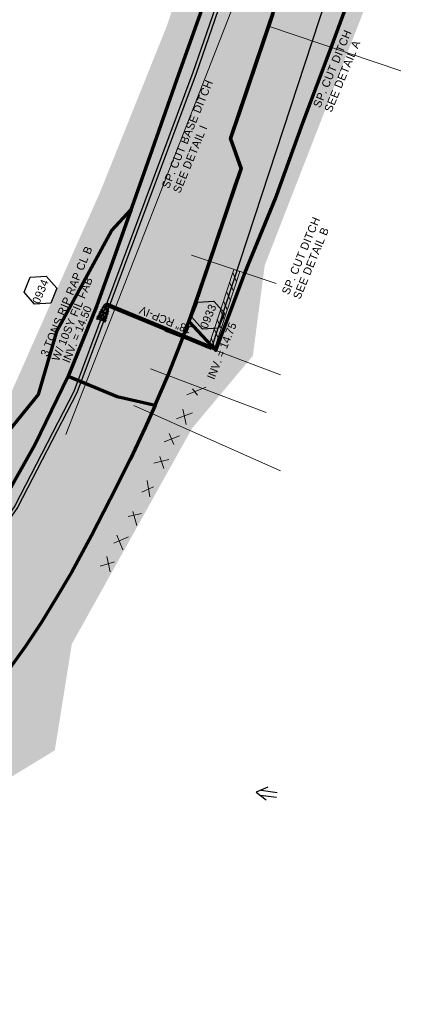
# Model space of a CAD drawing. Extents: x 1160024 to 2574774, y 200346 to 1150377.
# Tile 89 of 118: x 2482907 to 2483145, y 367612 to 368224. Entities that reach past the tile are written whole.
import ezdxf
from ezdxf.enums import TextEntityAlignment as Align

# ---------------------------------------------------------------- set-up
doc = ezdxf.new("R2010")
doc.units = 0
doc.header["$MEASUREMENT"] = 0
for name, color, linetype, lineweight in [('Exist Plan Preparation Drainage Arrows Symbol CELL', 5, 'Continuous', 30), ('Exist Plan Preparation Watershed Blue', 5, 'Continuous', 30), ('Prop Drainage Structure Box Number Symbol CELL', 9, 'Continuous', 30), ('Prop Drainage Structure Pipe RCP 18in Class IV', 9, 'Continuous', 211), ('Prop Drainage Structure Pipe RCP 18in Class IV Label', 9, 'Continuous', 30), ('Prop Drainage Structure Tops and Inverts LABEL', 1, 'Continuous', 30), ('Prop Earthen Structure Ditch Flow Line', 6, 'Rdy Ditch Special Prp', 30), ('Prop Erosion Rip Rap Class B', 9, 'Continuous', 0), ('Prop Erosion Rip Rap Pad at Outlet CELL', 9, 'Continuous', 30), ('Prop Erosion Rip Rap Pad at Outlet Label', 9, 'Continuous', 30)]:
    doc.layers.add(name, color=color, linetype=linetype, lineweight=lineweight)
doc.layers.add('Scratch_Level_5', color=6, linetype='Continuous', lineweight=0, plot=False)
doc.layers.add('Scratch_Level_6', color=30, linetype='Continuous', lineweight=0, plot=False)
doc.styles.add('Style-GEOMETRICFUTURA_211_M_L', font='GEOMETRICFUTURA_211_M_L.shx')
doc.linetypes.add('Rdy Ditch Special Prp', pattern='A,0.55,-0.2,[22,dgnlstyle-RdylsE.shx,S=0.001111,R=0,X=0,Y=0],-0.2,0.55', length=1.5)

# ---------------------------------------------------------------- blocks, each defined once
blk = doc.blocks.new('PROP EROSION RIP RAP PAD AT OUTLET_1')
at = {"layer": 'Prop Erosion Rip Rap Pad at Outlet CELL', "flags": 128}
for points in [[(0, -0.3), (-0.21, -0.38), (-0.7, -0.61), (-0.9, -0.33), (-0.9, -0.14), (-0.3, 0.15), (0, 0), (0, -0.3)], [(1.01, -0.15), (0.79, -0.24), (0.26, -0.48), (0.11, -0.18), (0.1, 0.01), (0.66, 0.26), (1, 0.15), (1.01, -0.15)], [(-2.2, -6.38), (-2.43, -6.2), (-2.55, -5.71), (-2.33, -5.49), (-2.14, -5.49), (-1.9, -6.08), (-2.01, -6.3), (-2.2, -6.38)], [(-2.33, -4.25), (-2.03, -4.16), (-1.54, -4.11), (-1.43, -4.45), (-1.49, -4.71), (-2.13, -4.65), (-2.35, -4.44), (-2.33, -4.25)], [(-2.2, -5.11), (-1.91, -4.89), (-1.24, -4.68), (-0.9, -4.98), (-0.9, -5.28), (-1.71, -5.6), (-2.1, -5.41), (-2.2, -5.11)], [(-1.74, -3.63), (-1.94, -3.4), (-2.06, -2.91), (-1.88, -2.69), (-1.65, -2.69), (-1.45, -3.31), (-1.55, -3.51), (-1.74, -3.63)], [(-1.05, -5.96), (-1.26, -6.08), (-1.75, -6.29), (-1.95, -5.96), (-1.95, -5.8), (-1.35, -5.56), (-1.16, -5.66), (-1.05, -5.96)], [(-1.43, -2.98), (-1.65, -2.8), (-1.78, -2.31), (-1.55, -2.09), (-1.36, -2.09), (-1.14, -2.68), (-1.24, -2.9), (-1.43, -2.98)], [(0.09, -5.75), (-0.63, -5.28), (-1.68, -3.89), (-1.18, -2.79), (-0.39, -2.54), (0.96, -4.23), (0.86, -5.2), (0.2, -5.88)], [(-1.63, -1.06), (-1.23, -0.88), (-0.25, -0.55), (0.29, -1.03), (0.25, -1.56), (-0.94, -1.88), (-1.51, -1.59), (-1.63, -1.19)], [(-1.28, -1.96), (-1.05, -1.95), (-0.6, -1.94), (-0.48, -2.24), (-0.48, -2.43), (-1.08, -2.44), (-1.38, -2.23), (-1.28, -1.96)], [(-0.69, -6.21), (-0.91, -6.05), (-1, -5.55), (-0.83, -5.33), (-0.6, -5.33), (-0.39, -5.91), (-0.5, -6.14), (-0.69, -6.21)], [(-0.38, -1.94), (0.11, -1.81), (1.12, -1.79), (1.49, -2.46), (1.3, -2.88), (0.06, -2.83), (-0.35, -2.41), (-0.38, -1.94)], [(-0.19, -5.89), (0.11, -5.76), (0.52, -5.86), (0.72, -6.2), (0.61, -6.39), (0.01, -6.4), (-0.19, -6.08), (-0.19, -5.89)], [(0.55, -3.7), (0.32, -3.53), (0.21, -3.04), (0.41, -2.8), (0.6, -2.84), (0.81, -3.4), (0.74, -3.59), (0.55, -3.7)], [(0.7, -1.76), (0.51, -1.46), (0.27, -0.88), (0.61, -0.45), (1.01, -0.44), (1.22, -1.34), (1.04, -1.64), (0.7, -1.76)], [(1.09, -3.95), (0.86, -3.73), (0.79, -3.25), (0.96, -3.01), (1.19, -3.01), (1.39, -3.65), (1.27, -3.84), (1.09, -3.95)], [(1.22, -5.99), (1.02, -5.8), (0.94, -5.33), (1.12, -5.09), (1.35, -5.09), (1.52, -5.69), (1.41, -5.88), (1.22, -5.99)], [(1.11, -3.98), (1.51, -3.85), (2.11, -3.84), (2.35, -4.35), (2.2, -4.66), (1.34, -4.59), (1.11, -4.26), (1.11, -3.98)], [(1.66, -3.81), (1.42, -3.64), (1.31, -3.15), (1.52, -2.91), (1.71, -2.95), (1.91, -3.51), (1.85, -3.7), (1.66, -3.81)], [(2.5, -5.96), (2.31, -6.15), (1.9, -6.28), (1.6, -6.09), (1.59, -5.76), (2.19, -5.68), (2.49, -5.78), (2.5, -5.96)], [(1.99, -5.69), (1.76, -5.5), (1.65, -5.01), (1.85, -4.79), (2.04, -4.83), (2.25, -5.38), (2.17, -5.56), (1.99, -5.69)], [(-3.26, -9.56), (-2.96, -9.48), (-2.48, -9.43), (-2.36, -9.76), (-2.43, -10.03), (-3.06, -9.96), (-3.29, -9.75), (-3.26, -9.56)], [(-3.1, -10.56), (-2.8, -10.48), (-2.31, -10.43), (-2.2, -10.76), (-2.26, -11.03), (-2.9, -10.96), (-3.13, -10.75), (-3.1, -10.56)], [(-2.95, -8.95), (-2.65, -8.85), (-2.16, -8.8), (-2.05, -9.14), (-2.11, -9.4), (-2.75, -9.34), (-2.98, -9.13), (-2.95, -8.95)], [(-2.39, -7.4), (-2.61, -7.23), (-2.74, -6.74), (-2.51, -6.51), (-2.33, -6.51), (-2.09, -7.1), (-2.2, -7.33), (-2.39, -7.4)], [(-2.39, -8.78), (-2.59, -8.51), (-2.74, -8.03), (-2.51, -7.84), (-2.34, -7.84), (-2.09, -8.44), (-2.2, -8.66), (-2.39, -8.78)], [(-1.5, -7.7), (-1.71, -7.78), (-2.2, -7.89), (-2.43, -7.68), (-2.44, -7.53), (-1.95, -7.29), (-1.65, -7.4), (-1.54, -7.59)], [(-2.44, -9.83), (-1.93, -9.74), (-0.95, -9.69), (-0.59, -10.39), (-0.8, -10.88), (-2, -10.83), (-2.43, -10.35), (-2.44, -9.83)], [(-2.04, -6.4), (-1.51, -6.29), (-0.5, -6.36), (-0.19, -6.96), (-0.35, -7.49), (-1.55, -7.41), (-2.09, -6.93), (-2.04, -6.4)], [(-1.68, -8.8), (-1.75, -8.61), (-1.96, -8.13), (-1.66, -7.89), (-1.48, -7.89), (-1.24, -8.53), (-1.45, -8.69), (-1.68, -8.8)], [(-0.5, -9.34), (-0.84, -9.53), (-1.55, -9.66), (-1.85, -9.36), (-1.85, -9.06), (-1.04, -8.83), (-0.66, -8.93), (-0.5, -9.34)], [(-0.98, -8.48), (-1.21, -8.26), (-1.33, -7.78), (-1.1, -7.55), (-0.91, -7.58), (-0.71, -8.14), (-0.79, -8.36), (-0.98, -8.48)], [(0.14, -7.53), (0.32, -7.93), (0.65, -8.94), (0.17, -9.43), (-0.35, -9.44), (-0.64, -8.25), (-0.5, -7.64), (0.02, -7.56)], [(-0.48, -10.19), (-0.11, -10.11), (0.52, -10.1), (0.74, -10.63), (0.66, -10.91), (-0.28, -10.83), (-0.51, -10.53), (-0.48, -10.19)], [(2.1, -7.03), (1.64, -7.3), (0.55, -7.78), (-0.1, -7.08), (-0.11, -6.59), (1.3, -6.14), (2.01, -6.41), (2.22, -7.01)], [(0.41, -10.16), (0.19, -9.98), (0.05, -9.49), (0.27, -9.26), (0.46, -9.26), (0.7, -9.86), (0.6, -10.09), (0.41, -10.16)], [(0.91, -8.69), (0.72, -8.53), (0.55, -7.99), (0.77, -7.76), (0.96, -7.8), (1.2, -8.39), (1.14, -8.58), (0.91, -8.69)], [(1.4, -9.03), (1.71, -9.43), (2.04, -10.4), (1.56, -10.94), (1.04, -10.83), (0.7, -9.64), (0.89, -9.19), (1.4, -8.95)], [(1.12, -7.78), (1.42, -7.65), (1.84, -7.75), (2.04, -8.09), (1.92, -8.28), (1.32, -8.29), (1.12, -7.96), (1.12, -7.78)], [(2.56, -8.7), (2.3, -8.93), (1.86, -9.01), (1.59, -8.84), (1.57, -8.54), (2.17, -8.45), (2.47, -8.51), (2.56, -8.7)], [(1.77, -9.44), (2.07, -9.33), (2.49, -9.43), (2.67, -9.76), (2.56, -9.95), (1.96, -9.96), (1.77, -9.63), (1.77, -9.44)], [(2.25, -8.09), (2.01, -7.91), (1.9, -7.43), (2.1, -7.19), (2.29, -7.23), (2.5, -7.78), (2.44, -7.96), (2.25, -8.09)], [(2.26, -11.18), (2.02, -11), (1.91, -10.51), (2.12, -10.28), (2.31, -10.31), (2.52, -10.86), (2.45, -11.05), (2.26, -11.18)]]:
    blk.add_lwpolyline(points, dxfattribs=at)
blk = doc.blocks.new('EXIST PLAN PREPARATION DRAINAGE ARROWS SYMBOL_188')
at = {"layer": 'Exist Plan Preparation Drainage Arrows Symbol CELL'}
for p, q in [((-3.87, 1.5), (6.13, 1.5)), ((-3.87, -1.5), (6.13, -1.5))]:
    blk.add_line(p, q, dxfattribs=at)
at = {"layer": 'Exist Plan Preparation Drainage Arrows Symbol CELL', "flags": 128}
blk.add_lwpolyline([(0, 3.97), (-6.87, 0), (0, -3.97)], dxfattribs=at)
blk = doc.blocks.new('PROP DRAINAGE STRUCTURE BOX NUMBER SYMBOL_300')
at = {"layer": 'Prop Drainage Structure Box Number Symbol CELL', "flags": 128}
blk.add_lwpolyline([(-5, 8.94), (5, 8.94), (9.47, 0), (5, -8.94), (-5, -8.94), (-9.47, 0), (-5, 8.94)], dxfattribs=at)
at = {"layer": 'Prop Drainage Structure Box Number Symbol CELL', "insert": (-0.62, -0.32), "char_height": 5, "attachment_point": 5, "line_spacing_factor": 0.6, "style": 'Style-GEOMETRICFUTURA_211_M_L'}
blk.add_mtext('\\T1.051;0933', dxfattribs=at)
blk = doc.blocks.new('PROP DRAINAGE STRUCTURE BOX NUMBER SYMBOL_301')
at = {"layer": 'Prop Drainage Structure Box Number Symbol CELL', "flags": 128}
blk.add_lwpolyline([(-5, 8.94), (5, 8.94), (9.47, 0), (5, -8.94), (-5, -8.94), (-9.47, 0), (-5, 8.94)], dxfattribs=at)
at = {"layer": 'Prop Drainage Structure Box Number Symbol CELL', "insert": (-0.73, -0.32), "char_height": 5, "attachment_point": 5, "line_spacing_factor": 0.6, "style": 'Style-GEOMETRICFUTURA_211_M_L'}
blk.add_mtext('\\T1.051;0934', dxfattribs=at)

msp = doc.modelspace()

# ---------------------------------------------------------------- hatches: boundary and pattern name
at = {"layer": 'Prop Erosion Rip Rap Class B'}
h = msp.add_hatch(dxfattribs=at)
h.set_pattern_fill('HATCH', color=256, style=0, pattern_type=2)
h.set_pattern_definition([(112.563, (2483023.4304, 368020.0794), (-3.69383, -1.5348), [])])
h.paths.add_polyline_path([(2483023.43, 368020.08), (2483039.38, 368068.71), (2483043.17, 368067.44), (2483027.23, 368018.83)])
at = {"layer": 'Scratch_Level_6'}
msp.add_hatch(color=256, dxfattribs=at).paths.add_polyline_path([(2482474.94, 367420.19), (2482471.85, 367422.73), (2482435.26, 367476.58), (2482402.2, 367525.23), (2482419.97, 367532.15), (2482463.91, 367534.88), (2482527.41, 367572.3), (2482618.46, 367637.89), (2482671.72, 367666.15), (2482693.43, 367707.74), (2482708.83, 367715.94), (2482765.41, 367774.37), (2482805.67, 367815.95), (2482839.36, 367878.19), (2482875.27, 367933.64), (2482906.17, 368003.38), (2482956.63, 368117.24), (2482997.93, 368220.2), (2483035.29, 368334), (2483022.84, 368369.74), (2483006.48, 368416.66), (2483006.73, 368451.15), (2483018.08, 368468.6), (2483051.39, 368519.82), (2483091.71, 368572.45), (2483122.05, 368623.39), (2483136.32, 368658.7), (2483152.52, 368717.58), (2483158.4, 368738.99), (2483146.72, 368749.86), (2483127.93, 368755.75), (2483121.57, 368767.87), (2483128.62, 368790.48), (2483169.99, 368777.58), (2483190.23, 368788.76), (2483226.15, 368898.23), (2483267.42, 368990.7), (2483259.21, 368996.77), (2483254.64, 369000.15), (2483249.25, 369012.75), (2483249.71, 369021.8), (2483257.25, 369033.68), (2483268.66, 369040.08), (2483274.76, 369040.36), (2483397.82, 369000.76), (2483457.41, 368981.59), (2483457.92, 368979.7), (2483437.83, 368974.25), (2483391.28, 368955.58), (2483356.18, 368956.57), (2483325.68, 368884.36), (2483300.89, 368825.65), (2483230.14, 368668.08), (2483289.79, 368649.03), (2483314.22, 368661.15), (2483339.18, 368713.24), (2483351.73, 368722), (2483383.47, 368708.28), (2483348, 368626.25), (2483284.1, 368575.05), (2483233.64, 368569.54), (2483189.22, 368407.23), (2483134.3, 368265.97), (2483058.6, 368071.25), (2483051.2, 368015.06), (2483013.43, 367969.92), (2482938.88, 367836.08), (2482928.31, 367770.02), (2482882.4, 367741.99), (2482866.68, 367697.56), (2482813.39, 367633.34), (2482774.37, 367613.73), (2482720.52, 367599.21), (2482670.31, 367566.66), (2482592.3, 367530.38), (2482505.23, 367478.62), (2482485.7, 367449.46)])

# ---------------------------------------------------------------- linework, layer by layer
at = {"layer": 'Exist Plan Preparation Watershed Blue', "color": 5, "linetype": 'Continuous', "lineweight": 70, "flags": 128}
for points in [[(2483063.52, 368227.49), (2483042.86, 368166.1), (2483037.43, 368149.97), (2483043.87, 368131.47), (2483018.99, 368057.54), (2483014.95, 368045.82), (2483011.53, 368036.3), (2483028.29, 368018.33), (2483028.29, 368018.33), (2483040.23, 368050.39), (2483046.17, 368066.43), (2483065.29, 368112.75), (2483082.28, 368159.79), (2483099.84, 368206.63), (2483134.37, 368300.52)], [(2483020.56, 368233.31), (2483003.77, 368186.21), (2482987.32, 368138.99), (2482964.86, 368075.76), (2482954.44, 368046.35), (2482936.6, 368002.44), (2482936.6, 368002.44), (2482967.07, 367989.86), (2482990.63, 367984.33), (2482998.64, 368002.93), (2483006.53, 368023.06), (2483012.34, 368038.66), (2483020.45, 368061.88), (2483028.46, 368085.7), (2483033.99, 368102.11), (2483040.11, 368120.3), (2483043.87, 368131.47), (2483037.43, 368149.97), (2483047.14, 368178.83), (2483057.25, 368208.85), (2483064.17, 368229.43)], [(2482892.45, 367918.61), (2482915.97, 367959.76), (2482936.6, 368002.44), (2482967.07, 367989.86), (2482990.63, 367984.33), (2482984.45, 367970.56), (2482975.02, 367950.73), (2482962.68, 367926.03), (2482951.11, 367903.4), (2482938.57, 367880.56), (2482929.22, 367864.51), (2482919.86, 367849.19), (2482909.91, 367834.32), (2482899.43, 367819.6)]]:
    msp.add_lwpolyline(points, dxfattribs=at)
msp.add_lwpolyline([(2482836.93, 367842.06), (2482845.14, 367876.6), (2482888.75, 367954.93), (2482918.23, 367991.04), (2482929.75, 368030.82), (2482963.45, 368092.7), (2482975.73, 368105.82), (2482964.86, 368075.76), (2482954.44, 368046.35), (2482936.6, 368002.44), (2482915.97, 367959.76), (2482892.45, 367918.61), (2482866.07, 367879.29), (2482836.93, 367842.06)], close=True, dxfattribs=at)
at = {"layer": 'Prop Drainage Structure Pipe RCP 18in Class IV'}
msp.add_line((2483025.51, 368019.97), (2482960.32, 368046.91), dxfattribs=at)
at = {"layer": 'Prop Earthen Structure Ditch Flow Line', "linetype": 'Rdy Ditch Special Prp', "ltscale": 50}
msp.add_line((2483215.37, 368599.04), (2483025.33, 368019.46), dxfattribs=at)
at = {"layer": 'Prop Earthen Structure Ditch Flow Line', "linetype": 'Rdy Ditch Special Prp', "ltscale": 50, "flags": 128}
for points in [[(2483060.58, 368325.37), (2483014.05, 368191.09), (2482940.21, 367992.94), (2482903.42, 367921.78), (2482830.45, 367816.75)], [(2483062.47, 368324.72), (2483015.93, 368190.41), (2482942.04, 367992.12), (2482905.14, 367920.74), (2482832.1, 367815.61)]]:
    msp.add_lwpolyline(points, dxfattribs=at)
at = {"layer": 'Prop Erosion Rip Rap Class B', "flags": 128}
msp.add_lwpolyline([(2483023.43, 368020.08), (2483039.38, 368068.71), (2483043.17, 368067.44), (2483027.23, 368018.83), (2483023.43, 368020.08)], close=True, dxfattribs=at)
at = {"layer": 'Scratch_Level_5'}
for p, q in [((2483080.38, 368338.83), (2482935.17, 367966.12)), ((2483142.96, 368192.12), (2483060.91, 368219.73)), ((2483065.61, 368059.88), (2483013.07, 368077.57)), ((2483068.27, 368003.16), (2482996.53, 368030.39)), ((2483059.4, 367979.79), (2482987.66, 368007.01)), ((2483010.25, 367990.87), (2483022.01, 367995.58)), ((2483016.77, 367990.63), (2483013.74, 367994.57)), ((2483068.43, 367943.5), (2482977.45, 367984.18)), ((2483009.75, 367972.43), (2483007.75, 367981.84)), ((2483003.81, 367975.87), (2483013.7, 367979.63)), ((2482996.2, 367961.59), (2483005.59, 367965.32)), ((2483002.12, 367959.89), (2482999.29, 367966.7)), ((2482989.74, 367948.32), (2482999.03, 367950.62)), ((2482995.97, 367945.01), (2482993.4, 367952.45)), ((2482982.3, 367930.3), (2482989.58, 367933.67)), ((2482987.28, 367927.51), (2482985.53, 367937.55)), ((2482973.84, 367915.15), (2482982.02, 367917.17)), ((2482979.21, 367909.75), (2482976.65, 367918.41)), ((2482964.85, 367898.75), (2482974.03, 367902.56)), ((2482970.45, 367894.48), (2482966.84, 367903.57)), ((2482962.59, 367880.8), (2482960.68, 367890.42)), ((2482956.44, 367884.32), (2482965.4, 367887))]:
    msp.add_line(p, q, dxfattribs=at)

# ---------------------------------------------------------------- block references
at = {"layer": 'Exist Plan Preparation Drainage Arrows Symbol CELL', "rotation": 352.5464119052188}
msp.add_blockref('EXIST PLAN PREPARATION DRAINAGE ARROWS SYMBOL_188', (2483060.07, 367743.21), dxfattribs=at)
at = {"layer": 'Prop Drainage Structure Box Number Symbol CELL', "rotation": 67.56305879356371}
for name, p in [('PROP DRAINAGE STRUCTURE BOX NUMBER SYMBOL_301', (2482919.41, 368055.81)), ('PROP DRAINAGE STRUCTURE BOX NUMBER SYMBOL_300', (2483023.48, 368040.32))]:
    msp.add_blockref(name, p, dxfattribs=at)
at = {"layer": 'Prop Erosion Rip Rap Pad at Outlet CELL', "rotation": 341.0998266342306}
msp.add_blockref('PROP EROSION RIP RAP PAD AT OUTLET_1', (2482960.74, 368047.3), dxfattribs=at)

# ---------------------------------------------------------------- texts
at = {"layer": 'Prop Drainage Structure Pipe RCP 18in Class IV Label', "style": 'Style-GEOMETRICFUTURA_211_M_L'}
msp.add_text('18" RCP-IV ', height=5, rotation=157.54874, dxfattribs=at).set_placement((2482996.09, 368037.54), align=Align.MIDDLE_CENTER)
at = {"layer": 'Prop Drainage Structure Tops and Inverts LABEL', "char_height": 5, "attachment_point": 1, "rotation": 67.87708, "line_spacing_factor": 0.6, "style": 'Style-GEOMETRICFUTURA_211_M_L'}
for s, insert in [('INV. = 14.50', (2482932.73, 368012.08)), ('INV. = 14.75', (2483022.6, 368001.75))]:
    msp.add_mtext(s, dxfattribs=dict(at, insert=insert))
at = {"layer": 'Prop Earthen Structure Ditch Flow Line', "linetype": 'Rdy Ditch Special Prp', "char_height": 5, "attachment_point": 4, "rotation": 67.56306, "line_spacing_factor": 0.9, "style": 'Style-GEOMETRICFUTURA_211_M_L'}
for s, insert in [('\\T1.057;SP. CUT DITCH\\PSEE DETAIL A', (2483094.22, 368168.23)), ('\\T1.056;SP. CUT BASE DITCH\\PSEE DETAIL I', (2483000.24, 368118)), ('\\T1.057;SP. CUT DITCH\\PSEE DETAIL B', (2483074.75, 368052.08))]:
    msp.add_mtext(s, dxfattribs=dict(at, insert=insert))
at = {"layer": 'Prop Erosion Rip Rap Pad at Outlet Label', "insert": (2482925.04, 368013.65), "char_height": 5, "attachment_point": 4, "rotation": 67.56306, "line_spacing_factor": 0.9, "style": 'Style-GEOMETRICFUTURA_211_M_L'}
msp.add_mtext('\\T1.056;3 TONS RIP RAP CL B\\PW/ 10SY FIL FAB', dxfattribs=at)

doc.saveas('drawing.dxf')
